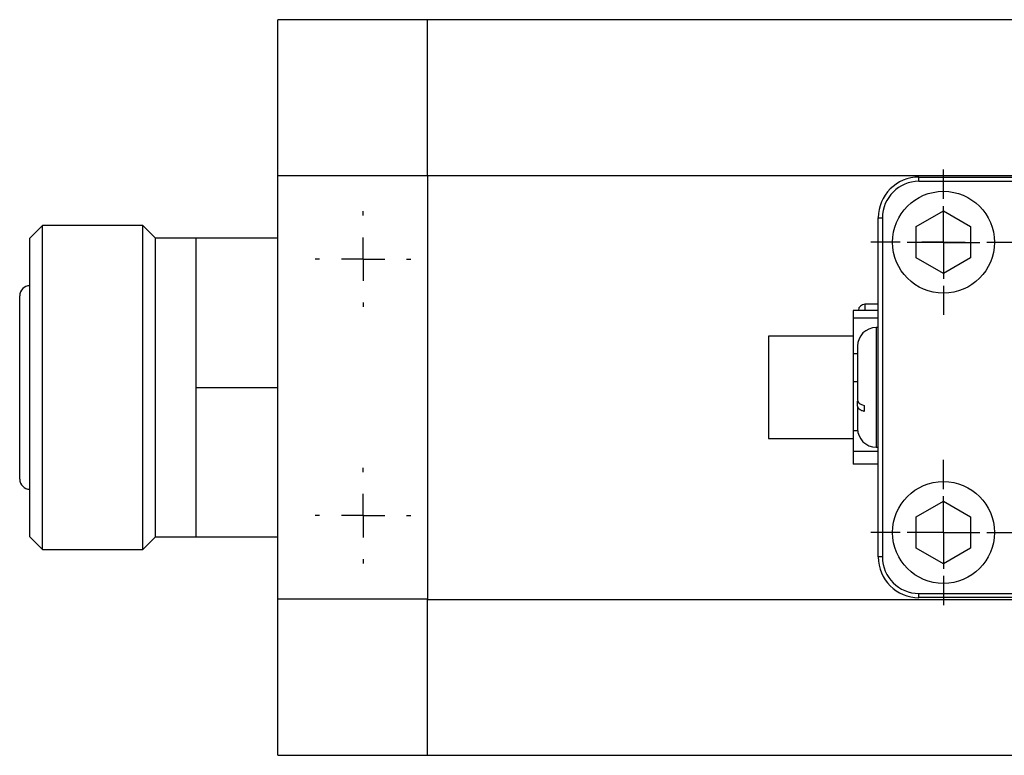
# Model space of a CAD drawing. Header units: inches. Extents: x 2.2 to 13.5, y 1.9 to 9.1.
# Tile 4 of 12: x 4.5 to 5.7, y 8.3 to 9.1. Entities that reach past the tile are written whole.
import ezdxf

# ---------------------------------------------------------------- set-up
doc = ezdxf.new("R2010")
doc.units = ezdxf.units.IN
doc.header["$MEASUREMENT"] = 0
doc.layers.add('SLD-0', color=179, linetype='Continuous')

# ---------------------------------------------------------------- blocks, each defined once
blk = doc.blocks.new('SW_CENTERMARKSYMBOL_13')
at = {"layer": 'SLD-0', "color": 0}
for p, q in [((0, 0.025), (0, 0.0419)), ((0, 0), (0, 0.025)), ((-0.025, 0), (-0.0419, 0)), ((0, 0), (-0.025, 0)), ((0, 0), (0, -0.025)), ((0, 0), (0.025, 0)), ((0.025, 0), (0.0419, 0)), ((0, -0.025), (0, -0.0419))]:
    blk.add_line(p, q, dxfattribs=at)
blk = doc.blocks.new('SW_CENTERMARKSYMBOL_14')
at = {"layer": 'SLD-0', "color": 0}
for p, q in [((0, 0.025), (0, 0.0419)), ((0, 0), (0, 0.025)), ((-0.025, 0), (-0.0419, 0)), ((0, 0), (-0.025, 0)), ((0, 0), (0, -0.025)), ((0, 0), (0.025, 0)), ((0.025, 0), (0.0419, 0)), ((0, -0.025), (0, -0.0419))]:
    blk.add_line(p, q, dxfattribs=at)
blk = doc.blocks.new('SW_CENTERMARKSYMBOL_19')
at = {"layer": 'SLD-0', "color": 0}
for p, q in [((0, 0.05), (0, 0.0836)), ((0, 0), (0, 0.025)), ((-0.05, 0), (-0.0836, 0)), ((0, 0), (-0.025, 0)), ((0, 0), (0, -0.025)), ((0, 0), (0.025, 0)), ((0.05, 0), (0.0836, 0)), ((0, -0.05), (0, -0.0836))]:
    blk.add_line(p, q, dxfattribs=at)
blk = doc.blocks.new('SW_CENTERMARKSYMBOL_20')
at = {"layer": 'SLD-0', "color": 0}
for p, q in [((0, 0.05), (0, 0.0836)), ((0, 0), (0, 0.025)), ((-0.05, 0), (-0.0836, 0)), ((0, 0), (-0.025, 0)), ((0, 0), (0, -0.025)), ((0, 0), (0.025, 0)), ((0.05, 0), (0.0836, 0)), ((0, -0.05), (0, -0.0836))]:
    blk.add_line(p, q, dxfattribs=at)
blk = doc.blocks.new('SW_CENTERMARKSYMBOL_30')
at = {"layer": 'SLD-0', "color": 0}
for p, q in [((0, 0.05), (0, 0.055)), ((0, 0), (0, 0.025)), ((-0.05, 0), (-0.055, 0)), ((0, 0), (-0.025, 0)), ((0, 0), (0, -0.025)), ((0, 0), (0.025, 0)), ((0.05, 0), (0.055, 0)), ((0, -0.05), (0, -0.055))]:
    blk.add_line(p, q, dxfattribs=at)
blk = doc.blocks.new('SW_CENTERMARKSYMBOL_31')
at = {"layer": 'SLD-0', "color": 0}
for p, q in [((0, 0.05), (0, 0.055)), ((0, 0), (0, 0.025)), ((-0.05, 0), (-0.055, 0)), ((0, 0), (-0.025, 0)), ((0, 0), (0, -0.025)), ((0, 0), (0.025, 0)), ((0.05, 0), (0.055, 0)), ((0, -0.05), (0, -0.055))]:
    blk.add_line(p, q, dxfattribs=at)

msp = doc.modelspace()

# ---------------------------------------------------------------- linework, layer by layer
at = {"color": 7, "linetype": 'Continuous', "lineweight": 25}
for p, q in [((4.9943, 9.1241), (4.8221, 9.1241)), ((4.8221, 8.9447), (4.8221, 9.1241)), ((4.9943, 8.9447), (4.9943, 9.1241)), ((6.5356, 9.124), (4.9943, 9.124)), ((4.8221, 8.9447), (4.9943, 8.9447)), ((4.8221, 8.4571), (4.8221, 8.9447)), ((4.9943, 8.9447), (4.9943, 8.4571)), ((4.9943, 8.9446), (6.5356, 8.9446)), ((5.5596, 8.938), (5.5596, 8.943)), ((5.5596, 8.943), (6.4314, 8.943)), ((6.4314, 8.938), (5.5596, 8.938)), ((5.5565, 8.886), (5.5878, 8.9041)), ((5.5878, 8.9041), (5.619, 8.886)), ((5.5128, 8.8961), (5.5177, 8.8961)), ((5.5128, 8.5058), (5.5128, 8.8961)), ((5.5177, 8.8961), (5.5177, 8.5058)), ((4.5516, 8.8873), (4.5371, 8.8728)), ((4.6669, 8.8873), (4.5516, 8.8873)), ((4.5516, 8.5145), (4.5516, 8.8873)), ((4.6814, 8.8728), (4.6669, 8.8873)), ((4.6669, 8.5145), (4.6669, 8.8873)), ((5.5565, 8.8499), (5.5565, 8.886)), ((5.619, 8.886), (5.619, 8.8499)), ((4.5371, 8.529), (4.5371, 8.8728)), ((4.6814, 8.529), (4.6814, 8.8728)), ((4.7283, 8.8727), (4.6814, 8.8727)), ((4.7283, 8.7868), (4.7283, 8.8727)), ((4.8221, 8.8727), (4.7283, 8.8727)), ((5.5878, 8.8319), (5.5565, 8.8499)), ((5.619, 8.8499), (5.5878, 8.8319)), ((4.5253, 8.8063), (4.5253, 8.5954)), ((5.5128, 8.7895), (5.484, 8.7895)), ((5.484, 8.7895), (5.484, 8.781)), ((5.5128, 8.7967), (5.4974, 8.7967)), ((4.7283, 8.7009), (4.7283, 8.7868)), ((5.484, 8.781), (5.5128, 8.781)), ((5.484, 8.781), (5.484, 8.7394)), ((5.5128, 8.7697), (5.5103, 8.7697)), ((5.484, 8.76), (5.3865, 8.76)), ((5.3865, 8.76), (5.3865, 8.642)), ((5.489, 8.7394), (5.484, 8.7394)), ((5.484, 8.7394), (5.484, 8.7077)), ((4.7283, 8.7009), (4.8221, 8.7009)), ((4.7283, 8.6149), (4.7283, 8.7009)), ((5.484, 8.7077), (5.489, 8.7077)), ((5.484, 8.7077), (5.484, 8.6509)), ((5.489, 8.6794), (5.489, 8.6851)), ((5.4965, 8.6801), (5.4965, 8.6732)), ((5.3865, 8.642), (5.484, 8.642)), ((5.4892, 8.6509), (5.484, 8.6509)), ((5.484, 8.6509), (5.484, 8.6277)), ((5.5103, 8.6322), (5.5128, 8.6322)), ((5.484, 8.6277), (5.5128, 8.6277)), ((5.484, 8.6277), (5.484, 8.6125)), ((4.7283, 8.529), (4.7283, 8.6149)), ((5.5128, 8.6125), (5.484, 8.6125)), ((5.5565, 8.552), (5.5878, 8.5701)), ((5.5878, 8.5701), (5.619, 8.552)), ((5.5565, 8.5159), (5.5565, 8.552)), ((5.619, 8.552), (5.619, 8.5159)), ((4.5371, 8.529), (4.5516, 8.5145)), ((4.6669, 8.5145), (4.6814, 8.529)), ((4.6814, 8.529), (4.7283, 8.529)), ((4.7283, 8.529), (4.8221, 8.529)), ((5.5878, 8.4979), (5.5565, 8.5159)), ((5.619, 8.5159), (5.5878, 8.4979)), ((4.5516, 8.5145), (4.6669, 8.5145)), ((5.5177, 8.5058), (5.5128, 8.5058)), ((5.5596, 8.4639), (5.6787, 8.4639)), ((5.5596, 8.459), (5.5596, 8.4639)), ((4.9943, 8.4571), (4.8221, 8.4571)), ((4.8221, 8.2776), (4.8221, 8.4571)), ((4.9943, 8.4016), (4.9943, 8.4571)), ((4.9943, 8.457), (6.5356, 8.457)), ((5.6787, 8.459), (5.5596, 8.459)), ((4.9943, 8.2776), (4.9943, 8.4016)), ((4.8221, 8.2776), (4.9943, 8.2776)), ((4.9943, 8.2776), (6.5356, 8.2776))]:
    msp.add_line(p, q, dxfattribs=at)
at = {"color": 8, "linetype": 'Continuous', "lineweight": 25}
for p, q in [((5.4974, 8.7967), (5.4974, 8.7895)), ((5.5103, 8.7697), (5.5103, 8.6747)), ((5.5103, 8.6747), (5.5103, 8.6322))]:
    msp.add_line(p, q, dxfattribs=at)
at = {"color": 7, "linetype": 'Continuous', "lineweight": 25}
for centre in [(5.5878, 8.868), (5.5878, 8.534)]:
    msp.add_circle(centre, 0.0586, dxfattribs=at)
for centre, radius, start, end in [((5.5596, 8.8961), 0.0469, 90, 180), ((5.5596, 8.8961), 0.042, 90, 180), ((4.5371, 8.8063), 0.0117, 90, 180), ((5.4974, 8.7892), 0.0075, 90, 177.632), ((5.5103, 8.7485), 0.0213, 90, 180), ((5.5103, 8.6535), 0.0213, 180, 270), ((4.5371, 8.5954), 0.0117, 180, 270), ((5.5596, 8.5058), 0.0469, 180, 270), ((5.5596, 8.5058), 0.042, 180, 270)]:
    msp.add_arc(centre, radius, start, end, dxfattribs=at)
for points, knots in [([(5.489, 8.7484), (5.489, 8.748), (5.489, 8.7405), (5.489, 8.7161), (5.489, 8.7005), (5.489, 8.6864)], [0, 0, 0, 0, 0.5, 0.5, 1, 1, 1, 1]), ([(5.489, 8.6864), (5.489, 8.6858), (5.4892, 8.6852), (5.4898, 8.684), (5.4903, 8.6835), (5.4923, 8.6819), (5.4941, 8.6809), (5.4965, 8.6801)], [0, 0, 0, 0, 0.25, 0.25, 0.5, 0.5, 1, 1, 1, 1]), ([(5.489, 8.6794), (5.489, 8.6714), (5.489, 8.6647), (5.489, 8.6555), (5.489, 8.6532), (5.489, 8.6535)], [0, 0, 0, 0, 0.5, 0.5, 1, 1, 1, 1]), ([(5.4965, 8.6732), (5.4953, 8.6736), (5.4943, 8.674), (5.4924, 8.675), (5.4916, 8.6755), (5.4897, 8.6771), (5.489, 8.6782), (5.489, 8.6794)], [0, 0, 0, 0, 0.25, 0.25, 0.5, 0.5, 1, 1, 1, 1])]:
    msp.add_open_spline(points, degree=3, knots=knots, dxfattribs=at)

# ---------------------------------------------------------------- block references
at = {"layer": 'SLD-0', "color": 7}
for name, p in [('SW_CENTERMARKSYMBOL_19', (5.5878, 8.868)), ('SW_CENTERMARKSYMBOL_30', (4.9203, 8.8486)), ('SW_CENTERMARKSYMBOL_14', (5.5878, 8.8676)), ('SW_CENTERMARKSYMBOL_31', (4.9203, 8.5534)), ('SW_CENTERMARKSYMBOL_20', (5.5878, 8.534)), ('SW_CENTERMARKSYMBOL_13', (5.5878, 8.534))]:
    msp.add_blockref(name, p, dxfattribs=at)

doc.saveas('drawing.dxf')
